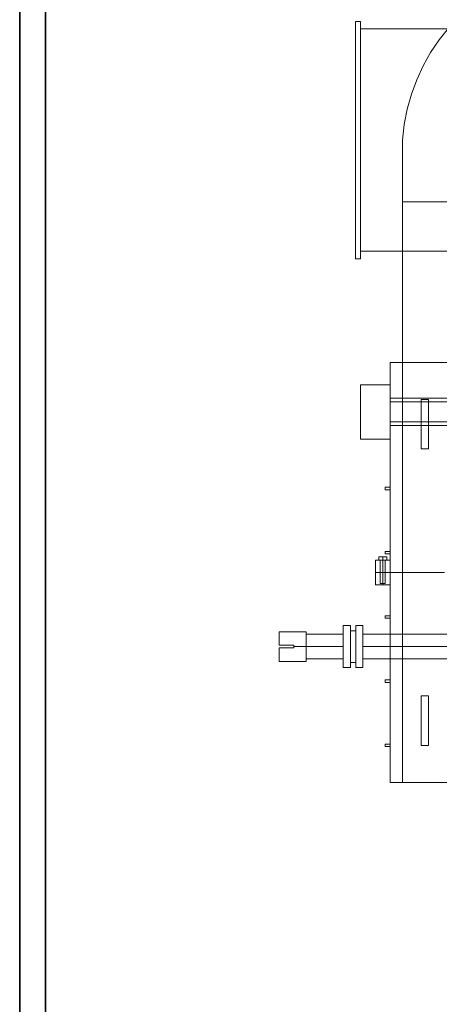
# Model space of a CAD drawing. Header units: millimetres. Extents: x 0 to 900, y 0 to 690.
# Tile 2 of 16: x 0 to 82, y 148 to 339. Entities that reach past the tile are written whole.
import ezdxf

# ---------------------------------------------------------------- set-up
doc = ezdxf.new("R2010")
doc.units = ezdxf.units.MM
doc.layers.add('CONTEXT', color=7, linetype='Continuous', lineweight=18, true_color=0xa5a5a5)
doc.layers.add('FRAME', color=7, linetype='Continuous', lineweight=35, true_color=0x3c3c3c)

msp = doc.modelspace()

# ---------------------------------------------------------------- linework, layer by layer
at = {"layer": 'CONTEXT'}
for points in [[(65.28, 292.96), (65.28, 339.04)], [(65.28, 339.04), (66.24, 339.04)], [(66.24, 292.96), (66.24, 339.04)], [(94.8, 337.6), (66.24, 337.6)], [(83.33, 337.77), (81.5, 335.47)], [(81.5, 335.47), (79.86, 333.03)], [(79.86, 333.03), (78.41, 330.44)], [(78.41, 330.44), (77.16, 327.73)], [(77.16, 327.73), (76.13, 324.92)], [(76.13, 324.92), (75.32, 322.01)], [(75.32, 322.01), (74.74, 319.03)], [(74.74, 319.03), (74.4, 316)], [(74.4, 316), (74.4, 304)], [(74.4, 304), (93.6, 304)], [(74.4, 304), (74.4, 272.8)], [(65.28, 292.96), (66.24, 292.96)], [(94.8, 294.4), (66.24, 294.4)], [(74.4, 272.8), (74, 272.8), (73.6, 272.8), (73.2, 272.8), (72.8, 272.8), (72.4, 272.8), (72, 272.8)], [(72, 232), (72, 272.8)], [(108, 272.8), (74.4, 272.8)], [(74.4, 232), (74.4, 272.8)], [(74.4, 272.8), (93.6, 272.8)], [(66.24, 257.92), (66.24, 268.48)], [(66.24, 268.48), (72, 268.48)], [(72, 257.92), (72, 268.48)], [(72, 265.84), (93.6, 265.84)], [(72, 265.12), (93.6, 265.12)], [(78, 256), (78, 265.6)], [(78, 265.6), (79.44, 265.6)], [(79.44, 256), (79.44, 265.6)], [(72, 261.28), (93.6, 261.28)], [(72, 260.56), (93.6, 260.56)], [(66.24, 257.92), (72, 257.92)], [(78, 256), (79.44, 256)], [(71.04, 248.08), (71.04, 248.56)], [(71.04, 248.56), (72, 248.56)], [(71.04, 248.08), (72, 248.08)], [(71.04, 235.6), (71.04, 236.08)], [(71.04, 236.08), (72, 236.08)], [(71.04, 235.6), (72, 235.6)], [(70.56, 234.4), (70.32, 234.4), (70.08, 234.4), (69.84, 234.4), (69.6, 234.4), (69.36, 234.4), (69.12, 234.4)], [(69.12, 232), (69.12, 234.4)], [(69.79, 234.4), (69.79, 235.02)], [(69.79, 235.02), (70.56, 235.02)], [(69.79, 234.4), (70.56, 234.4)], [(70.08, 229.84), (70.08, 234.4)], [(70.56, 234.4), (70.56, 235.02)], [(70.56, 235.02), (71.33, 235.02)], [(70.56, 232), (70.56, 234.4)], [(72, 234.4), (71.76, 234.4), (71.52, 234.4), (71.28, 234.4), (71.04, 234.4), (70.8, 234.4), (70.56, 234.4)], [(70.56, 234.4), (71.33, 234.4)], [(71.04, 229.84), (71.04, 234.4)], [(71.33, 234.4), (71.33, 235.02)], [(70.56, 232), (70.32, 232), (70.08, 232), (69.84, 232), (69.6, 232), (69.36, 232), (69.12, 232)], [(69.12, 229.6), (69.12, 232)], [(69.12, 232), (69.36, 232), (69.6, 232), (69.84, 232), (70.08, 232), (70.32, 232), (70.56, 232)], [(70.56, 229.6), (70.56, 232)], [(72, 232), (71.76, 232), (71.52, 232), (71.28, 232), (71.04, 232), (70.8, 232), (70.56, 232)], [(70.56, 232), (70.8, 232), (71.04, 232), (71.28, 232), (71.52, 232), (71.76, 232), (72, 232)], [(74.4, 232), (74, 232), (73.6, 232), (73.2, 232), (72.8, 232), (72.4, 232), (72, 232)], [(72, 191.2), (72, 232)], [(74.4, 232), (74, 232), (73.6, 232), (73.2, 232), (72.8, 232), (72.4, 232), (72, 232)], [(82.56, 232), (74.4, 232)], [(74.4, 191.2), (74.4, 232)], [(82.56, 232), (74.4, 232)], [(69.12, 229.6), (69.36, 229.6), (69.6, 229.6), (69.84, 229.6), (70.08, 229.6), (70.32, 229.6), (70.56, 229.6)], [(70.08, 229.84), (70.16, 229.84), (70.24, 229.84), (70.32, 229.84), (70.4, 229.84), (70.48, 229.84), (70.56, 229.84)], [(70.56, 229.84), (70.64, 229.84), (70.72, 229.84), (70.8, 229.84), (70.88, 229.84), (70.96, 229.84), (71.04, 229.84)], [(70.56, 229.6), (70.8, 229.6), (71.04, 229.6), (71.28, 229.6), (71.52, 229.6), (71.76, 229.6), (72, 229.6)], [(71.04, 223.12), (71.04, 223.6)], [(71.04, 223.6), (72, 223.6)], [(71.04, 223.12), (72, 223.12)], [(50.4, 220.48), (50.4, 220.04), (50.4, 219.6), (50.4, 219.16), (50.4, 218.72), (50.4, 218.28), (50.4, 217.84)], [(50.4, 220.48), (55.68, 220.48)], [(55.68, 220.48), (55.68, 220), (55.68, 219.52), (55.68, 219.04), (55.68, 218.56), (55.68, 218.08), (55.68, 217.6)], [(62.88, 221.68), (62.88, 221), (62.88, 220.32), (62.88, 219.64), (62.88, 218.96), (62.88, 218.28), (62.88, 217.6)], [(62.88, 221.68), (64.3, 221.68)], [(64.3, 221.68), (64.3, 221), (64.3, 220.32), (64.3, 219.64), (64.3, 218.96), (64.3, 218.28), (64.3, 217.6)], [(64.3, 220.67), (65.3, 220.67)], [(65.3, 221.68), (65.3, 221), (65.3, 220.32), (65.3, 219.64), (65.3, 218.96), (65.3, 218.28), (65.3, 217.6)], [(65.3, 221.68), (66.72, 221.68)], [(66.72, 221.68), (66.72, 221), (66.72, 220.32), (66.72, 219.64), (66.72, 218.96), (66.72, 218.28), (66.72, 217.6)], [(62.88, 220), (55.68, 220)], [(91.68, 220), (66.72, 220)], [(50.4, 217.84), (53.28, 217.84)], [(50.4, 217.36), (53.28, 217.36)], [(50.4, 217.36), (50.4, 216.92), (50.4, 216.48), (50.4, 216.04), (50.4, 215.6), (50.4, 215.16), (50.4, 214.72)], [(53.28, 217.84), (53.28, 217.8), (53.28, 217.76), (53.28, 217.72), (53.28, 217.68), (53.28, 217.64), (53.28, 217.6)], [(53.28, 217.6), (53.28, 217.56), (53.28, 217.52), (53.28, 217.48), (53.28, 217.44), (53.28, 217.4), (53.28, 217.36)], [(53.28, 217.6), (55.68, 217.6)], [(55.68, 217.6), (55.68, 217.12), (55.68, 216.64), (55.68, 216.16), (55.68, 215.68), (55.68, 215.2), (55.68, 214.72)], [(62.88, 217.6), (55.68, 217.6)], [(62.88, 217.6), (62.88, 216.92), (62.88, 216.24), (62.88, 215.56), (62.88, 214.88), (62.88, 214.2), (62.88, 213.52)], [(64.3, 217.6), (64.3, 216.92), (64.3, 216.24), (64.3, 215.56), (64.3, 214.88), (64.3, 214.2), (64.3, 213.52)], [(65.3, 217.6), (65.3, 216.92), (65.3, 216.24), (65.3, 215.56), (65.3, 214.88), (65.3, 214.2), (65.3, 213.52)], [(66.72, 217.6), (66.72, 216.92), (66.72, 216.24), (66.72, 215.56), (66.72, 214.88), (66.72, 214.2), (66.72, 213.52)], [(91.68, 217.6), (66.72, 217.6)], [(50.4, 214.72), (55.68, 214.72)], [(62.88, 215.2), (55.68, 215.2)], [(64.3, 214.53), (65.3, 214.53)], [(91.68, 215.2), (66.72, 215.2)], [(62.88, 213.52), (64.3, 213.52)], [(65.3, 213.52), (66.72, 213.52)], [(71.04, 210.64), (71.04, 211.12)], [(71.04, 211.12), (72, 211.12)], [(71.04, 210.64), (72, 210.64)], [(78, 198.4), (78, 208)], [(78, 208), (79.44, 208)], [(79.44, 198.4), (79.44, 208)], [(71.04, 198.16), (71.04, 198.64)], [(71.04, 198.64), (72, 198.64)], [(71.04, 198.16), (72, 198.16)], [(78, 198.4), (79.44, 198.4)], [(74.4, 191.2), (74, 191.2), (73.6, 191.2), (73.2, 191.2), (72.8, 191.2), (72.4, 191.2), (72, 191.2)], [(108, 191.2), (74.4, 191.2)]]:
    msp.add_lwpolyline(points, dxfattribs=at)
at = {"layer": 'FRAME'}
for points in [[(0, 0), (900, 0), (900, 690), (0, 690)], [(5, 5), (895, 5), (895, 685), (5, 685)]]:
    msp.add_lwpolyline(points, close=True, dxfattribs=at)

doc.saveas('drawing.dxf')
